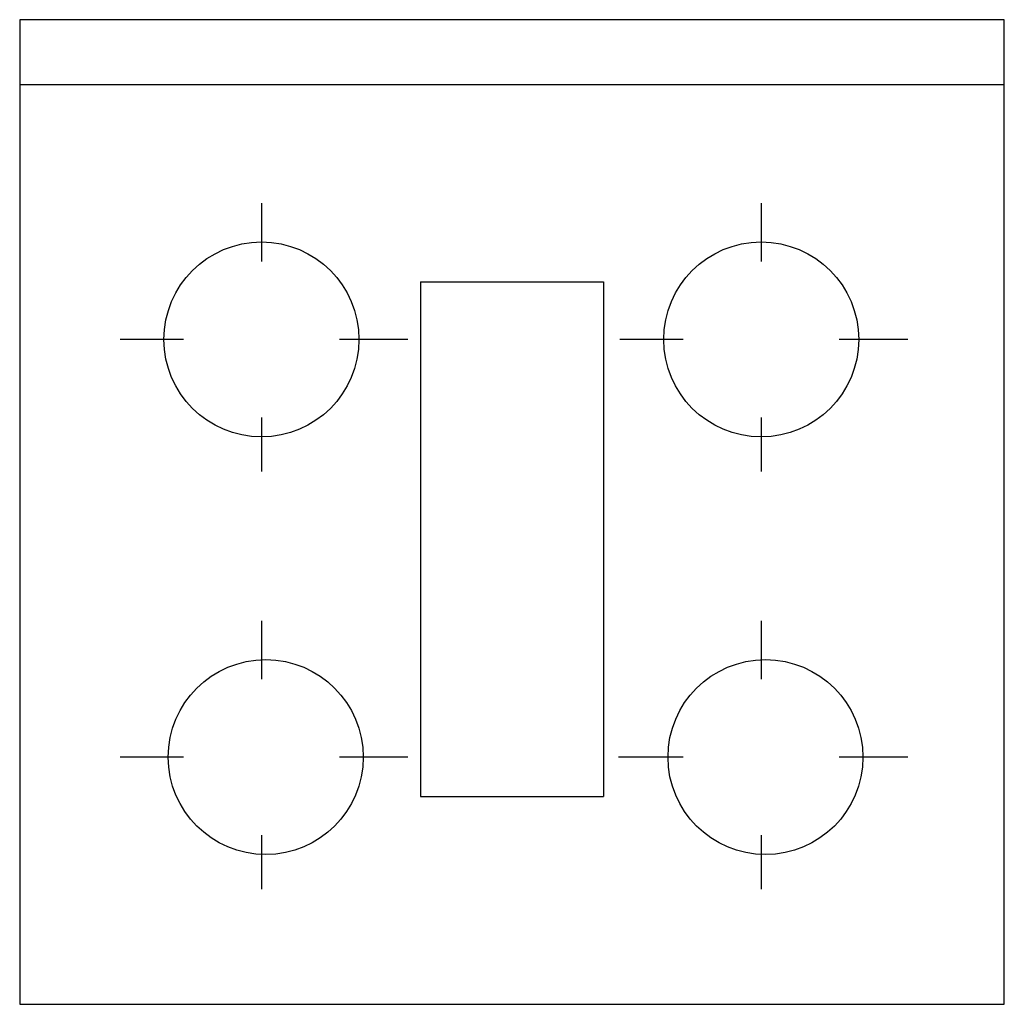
# Model space of a CAD drawing. Extents: x -0.349 to 0.349, y 0 to 0.699.
import ezdxf

# ---------------------------------------------------------------- set-up
doc = ezdxf.new("R2010")
doc.units = 0
doc.header["$MEASUREMENT"] = 0
doc.layers.add('MUEBLES', color=252, linetype='CONTINUOUS')

msp = doc.modelspace()

# ---------------------------------------------------------------- linework, layer by layer
at = {"layer": 'MUEBLES'}
for p, q in [((-0.34927, 0.69854), (-0.34927, 0)), ((0.34927, 0.69854), (-0.34927, 0.69854)), ((0.34927, 0), (0.34927, 0.69854)), ((0.34927, 0.65244), (-0.34927, 0.65244)), ((-0.17774, 0.56829), (-0.17774, 0.52702)), ((0.17681, 0.56829), (0.17681, 0.52702)), ((-0.065, 0.51261), (0.065, 0.51261)), ((-0.065, 0.51261), (-0.065, 0.14747)), ((0.065, 0.51261), (0.065, 0.14747)), ((-0.23307, 0.47169), (-0.27794, 0.47169)), ((-0.07381, 0.47169), (-0.12242, 0.47169)), ((0.12149, 0.47169), (0.07656, 0.47169)), ((0.28075, 0.47169), (0.23214, 0.47169)), ((-0.17774, 0.41637), (-0.17774, 0.37798)), ((0.17681, 0.41637), (0.17681, 0.37798)), ((-0.17774, 0.27196), (-0.17774, 0.23068)), ((0.17681, 0.27196), (0.17681, 0.23068)), ((-0.23307, 0.17536), (-0.27794, 0.17536)), ((-0.07381, 0.17536), (-0.12242, 0.17536)), ((0.12149, 0.17536), (0.07562, 0.17536)), ((0.28075, 0.17536), (0.23214, 0.17536)), ((-0.065, 0.14747), (0.065, 0.14747)), ((-0.17774, 0.12004), (-0.17774, 0.08165)), ((0.17681, 0.12004), (0.17681, 0.08165)), ((-0.34927, 0), (0.34927, 0))]:
    msp.add_line(p, q, dxfattribs=at)
for centre in [(-0.17774, 0.47169), (0.17681, 0.47169), (-0.17472, 0.17538), (0.17984, 0.17538)]:
    msp.add_circle(centre, 0.06916, dxfattribs=at)

doc.saveas('drawing.dxf')
